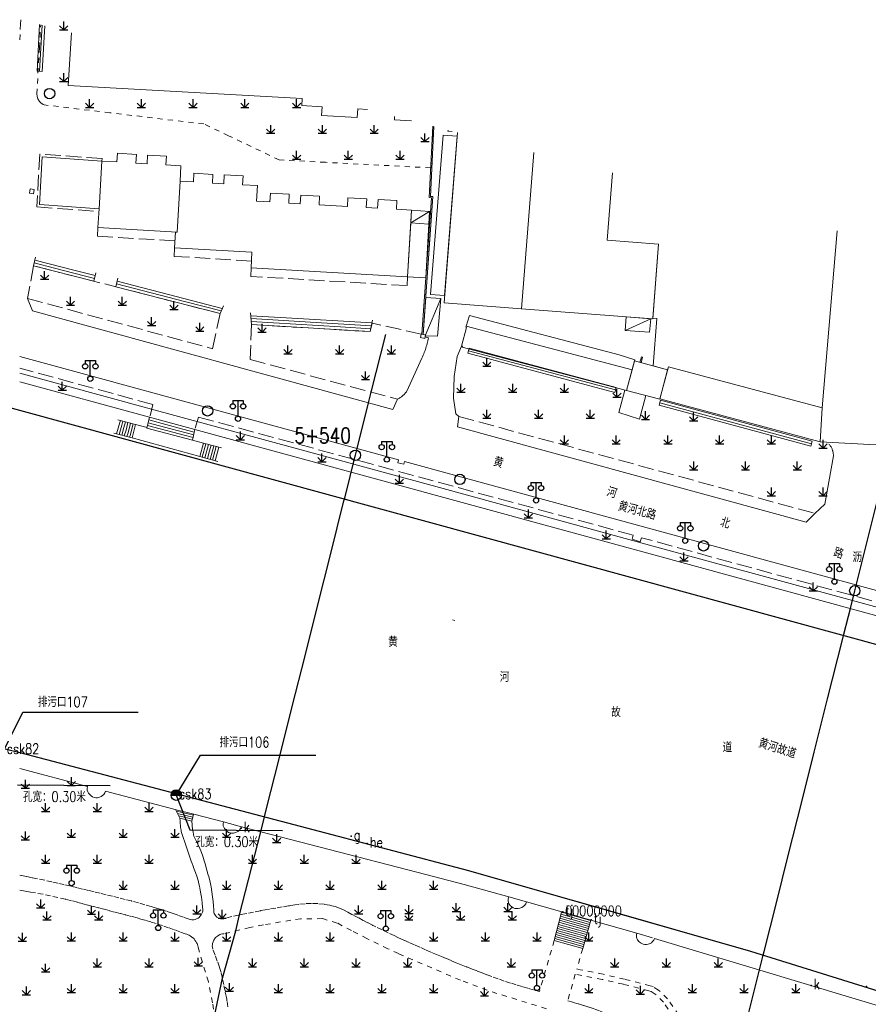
# Model space of a CAD drawing. Extents: x 39508475 to 39522402, y 3783947 to 3795549.
# Tile 116 of 256: x 39514500 to 39514664, y 3794233 to 3794423. Entities that reach past the tile are written whole.
import ezdxf
from ezdxf.enums import TextEntityAlignment as Align

# ---------------------------------------------------------------- set-up
doc = ezdxf.new("R2010")
doc.units = 0
doc.header["$PDSIZE"] = 0.2
doc.linetypes.add('X0', pattern=[4, 3, -1])
doc.linetypes.add('X6', pattern=[2, 1, -1])
doc.layers.get('0').update_dxf_attribs({"linetype": 'CONTINUOUS'})
for name, color, linetype in [('DLSS', 4, 'CONTINUOUS'), ('JCDL_DMX_F', 30, 'CONTINUOUS'), ('JCDL_JMDD_F', 231, 'CONTINUOUS'), ('JCDL_JMDM_F', 231, 'CONTINUOUS'), ('JCDL_JMDX_F', 231, 'CONTINUOUS'), ('JCDL_JT_ZJ', 100, 'CONTINUOUS'), ('JCDL_JTD_F', 100, 'CONTINUOUS'), ('JCDL_SX_ZJ', 5, 'CONTINUOUS'), ('JCDL_SXX_F', 5, 'CONTINUOUS'), ('JMD', 6, 'CONTINUOUS'), ('SXSS', 5, 'CONTINUOUS'), ('ZBTZ', 3, 'CONTINUOUS'), ('zdh', 7, 'CONTINUOUS'), ('排水孔', 4, 'CONTINUOUS'), ('断面线', 2, 'CONTINUOUS')]:
    doc.layers.add(name, color=color, linetype=linetype)
for name, color, linetype, lineweight in [('JCDL_JMDX', 1, 'CONTINUOUS', 0), ('JCDL_ZBX', 3, 'CONTINUOUS', 0), ('JCDL_ZBX_F', 7, 'CONTINUOUS', 0), ('TEXTL_ZJ', 7, 'CONTINUOUS', 0)]:
    doc.layers.add(name, color=color, linetype=linetype, lineweight=lineweight)
doc.styles.add('HZ', font='rs', dxfattribs={"width": 0.8, "bigfont": 'hztxt'})
doc.linetypes.add('10422', pattern='A,2,[150,AAA.SHX,S=1,R=0,X=0,Y=1],2,[177,AAA.SHX,S=1,R=0,X=0,Y=0.8],1e-09', length=4)
doc.linetypes.add('X35', pattern='A,2,[150,AAA.SHX,S=1,R=0,X=0,Y=1],2,[177,AAA.SHX,S=1,R=0,X=0,Y=0.8],1e-09', length=4)
doc.linetypes.add('X4', pattern='A,0,-1e-09,[149,symbolx.shx,S=0.15,R=0,X=0,Y=0],-1.6', length=1.6)
doc.linetypes.add('X41', pattern='A,1,[18,symbolt.shx,S=1,R=0,X=0,Y=0],2,[8,symbolt.shx,S=1,R=0,X=0,Y=0],1', length=4)
doc.linetypes.add('X49', pattern='A,0,[5,symbolt.shx,S=1,R=0,X=0,Y=0],-10', length=10)
doc.linetypes.add('X67', pattern='A,1,[150,symbolx.shx,S=1,R=0,X=0,Y=1],2,[153,symbolx.shx,S=1,R=0,X=0,Y=0.8],2,[145,symbolx.shx,S=1,R=0,X=0,Y=0],0,[150,symbolx.shx,S=1,R=0,X=0,Y=1],2,[153,symbolx.shx,S=1,R=0,X=0,Y=0.8],2,[150,symbolx.shx,S=1,R=0,X=0,Y=1],0.5,-0.5,[146,symbolx.shx,S=1,R=0,X=0,Y=0],-0.5,0.5,[153,symbolx.shx,S=1,R=0,X=0,Y=0.8],1', length=12)

# ---------------------------------------------------------------- blocks, each defined once
blk = doc.blocks.new('9530003')
at = {"color": 0}
for p, q in [((-0.8, 0), (0.8, 0)), ((0, 0), (0, 1.6))]:
    blk.add_line(p, q, dxfattribs=at)
at = {"color": 0, "linetype": 'Continuous'}
for points in [[(0, 0), (-0.8, 0.8)], [(0, 0), (0.8, 0.8)]]:
    blk.add_lwpolyline(points, dxfattribs=at)
blk = doc.blocks.new('3521000')
at = {"color": 0}
for p, q in [((-1, 3.5), (1, 3.5)), ((0, 0.5), (0, 3.5))]:
    blk.add_line(p, q, dxfattribs=at)
at = {"color": 0, "linetype": 'Continuous', "flags": 128}
for points in [[(-1, 3.5), (-1, 2.9)], [(1, 3.5), (1, 2.9)]]:
    blk.add_lwpolyline(points, dxfattribs=at)
at = {"color": 0}
for centre in [(-1, 2.4), (1, 2.4), (0, 0)]:
    blk.add_circle(centre, 0.5, dxfattribs=at)
blk = doc.blocks.new('5820000')
at = {"color": 0, "linetype": 'Continuous'}
blk.add_circle((0, 0), 1, dxfattribs=at)

msp = doc.modelspace()

# ---------------------------------------------------------------- hatches: boundary and pattern name
at = {"layer": '排水孔', "linetype": 'Continuous'}
h = msp.add_hatch(color=256, dxfattribs=at)
edge = h.paths.add_edge_path()
edge.add_arc((39514530.26, 3794273.134), 1, 0, 180)
edge.add_line((39514529.26, 3794273.134), (39514530.26, 3794273.134))
edge.add_line((39514530.26, 3794273.134), (39514531.26, 3794273.134))

# ---------------------------------------------------------------- linework, layer by layer
at = {"linetype": 'Continuous'}
for p, q in [((39514499.59834, 3794275.13869, -0.043), (39514517.48506, 3794275.0184, -0.043)), ((39514530.26, 3794273.134, 36.598), (39514532.87834, 3794266.43169, 0.036)), ((39514532.87834, 3794266.43169, 0.036), (39514550.76506, 3794266.3114, 0.036))]:
    msp.add_line(p, q, dxfattribs=at)
msp.add_line((39514529.26, 3794273.134, 74.938), (39514531.26, 3794273.134, 74.938))
at = {"elevation": 36.598, "flags": 128}
msp.add_lwpolyline([(39514531.26, 3794273.134, 1), (39514529.26, 3794273.134), (39514530.26, 3794273.134)], format="xyb", close=True, dxfattribs=at)
at = {"layer": 'DLSS', "linetype": 'X6', "lineweight": 0}
for points in [[(39514500.21927, 3794422.94301), (39514500.16668, 3794422.06126), (39514500, 3794418.69721)], [(39514579.42001, 3794394.32609), (39514559.07216, 3794395.39053), (39514550.136, 3794395.858), (39514540.35283, 3794400.52148), (39514535.57501, 3794402.79899), (39514517.43509, 3794404.96722), (39514505.50748, 3794406.3929), (39514504.76201, 3794406.482), (39514504.53565, 3794406.58405), (39514504.11786, 3794406.86033), (39514503.81546, 3794407.16348), (39514503.51423, 3794407.63391), (39514503.34793, 3794408.10109), (39514503.30322, 3794408.59303), (39514503.81787, 3794417.52195), (39514504.07289, 3794421.94639)], [(39514530.983, 3794268.663), (39514530.99069, 3794268.17045), (39514531.01521, 3794267.67845), (39514531.04989, 3794267.28667), (39514531.10131, 3794266.89673), (39514531.14055, 3794266.64319), (39514531.18033, 3794266.38973), (39514531.1839, 3794266.36882), (39514531.188, 3794266.348), (39514531.23838, 3794266.13608), (39514531.29985, 3794265.92711), (39514531.6086, 3794264.97596), (39514531.92007, 3794264.02569), (39514532.23427, 3794263.07633), (39514532.55119, 3794262.12787), (39514532.89026, 3794261.13406), (39514533.23904, 3794260.14361), (39514533.59749, 3794259.15663), (39514533.96558, 3794258.17319), (39514534.2768, 3794257.29604), (39514534.549, 3794256.406), (39514534.56409, 3794256.34931), (39514534.57754, 3794256.29221), (39514534.74111, 3794255.54554), (39514534.90303, 3794254.79851), (39514535.03908, 3794254.10219), (39514535.14806, 3794253.40112), (39514535.26819, 3794252.41353), (39514535.361, 3794251.423)], [(39514533.29988, 3794268.13202), (39514533.3005, 3794267.88581), (39514533.30671, 3794267.63968), (39514533.31454, 3794267.5021), (39514533.32794, 3794267.36495), (39514533.36237, 3794267.07527), (39514533.39713, 3794266.78564), (39514533.4009, 3794266.7558), (39514533.405, 3794266.726), (39514533.41016, 3794266.69073), (39514533.41553, 3794266.6555), (39514533.46807, 3794266.31804), (39514533.52082, 3794265.98061), (39514533.54184, 3794265.85378), (39514533.56512, 3794265.72734), (39514533.61344, 3794265.48344), (39514533.664, 3794265.24)], [(39514537.517, 3794250.977), (39514537.46516, 3794251.78867), (39514537.39894, 3794252.5993), (39514537.35123, 3794253.04589), (39514537.28922, 3794253.49072), (39514537.13892, 3794254.44497), (39514536.98542, 3794255.39871), (39514536.9363, 3794255.69063), (39514536.884, 3794255.982), (39514536.81639, 3794256.30927), (39514536.73531, 3794256.63347), (39514536.45497, 3794257.65707), (39514536.1713, 3794258.67974), (39514535.88431, 3794259.70149), (39514535.59399, 3794260.7223), (39514535.32701, 3794261.55586), (39514535.00848, 3794262.37111), (39514534.58236, 3794263.33764), (39514534.13412, 3794264.2941), (39514533.664, 3794265.24)], [(39514530.41995, 3794250), (39514529.47294, 3794250.33151), (39514528.37624, 3794250.70528), (39514527.38306, 3794251.03022), (39514526.38472, 3794251.33893), (39514525.38148, 3794251.63134), (39514524.15794, 3794251.97698), (39514522.9343, 3794252.32229), (39514521.71057, 3794252.66724), (39514521.66209, 3794252.68049), (39514521.61341, 3794252.69295), (39514520.38268, 3794252.99698), (39514519.15162, 3794253.29962), (39514517.94565, 3794253.59505), (39514516.73953, 3794253.88986), (39514515.53327, 3794254.18407), (39514514.40974, 3794254.45769), (39514513.28616, 3794254.73113), (39514512.16253, 3794255.00438), (39514511.03887, 3794255.27745), (39514510.37802, 3794255.4376), (39514509.717, 3794255.597), (39514509.69545, 3794255.60211), (39514509.67387, 3794255.60708), (39514508.5257, 3794255.86728), (39514507.37752, 3794256.12742), (39514506.22932, 3794256.3875), (39514504.83447, 3794256.6956), (39514503.43641, 3794256.98881), (39514502.39267, 3794257.19996), (39514501.34818, 3794257.40738), (39514500.30295, 3794257.61106), (39514500, 3794257.66897)], [(39514520.46153, 3794250), (39514519.43, 3794250.27412), (39514518.34707, 3794250.56111), (39514517.26394, 3794250.84734), (39514516.24511, 3794251.11585), (39514515.2261, 3794251.38367), (39514514.20692, 3794251.65081), (39514513.18755, 3794251.91727), (39514512.16801, 3794252.18305), (39514511.14829, 3794252.44814), (39514510.03592, 3794252.73365), (39514508.922, 3794253.013), (39514508.88195, 3794253.02268), (39514508.84179, 3794253.0319), (39514507.39367, 3794253.35525), (39514505.94545, 3794253.67814), (39514504.51458, 3794253.98063), (39514503.07748, 3794254.25197), (39514502.06053, 3794254.42853), (39514501.04225, 3794254.59725), (39514500.02271, 3794254.75813), (39514500, 3794254.76153)], [(39514535.361, 3794251.423), (39514535.39437, 3794251.09123), (39514535.37996, 3794250.7581), (39514535.32776, 3794250.51523), (39514535.22984, 3794250.28693), (39514535.05446, 3794250)], [(39514537.75225, 3794250), (39514537.69349, 3794250.09887), (39514537.60365, 3794250.279), (39514537.55155, 3794250.42161), (39514537.52152, 3794250.57044), (39514537.50783, 3794250.77359), (39514537.517, 3794250.977)], [(39514564.40731, 3794250), (39514564.1897, 3794250.11442), (39514563.38899, 3794250.53548), (39514562.588, 3794250.956), (39514561.80699, 3794251.31809), (39514560.99431, 3794251.60203), (39514559.92381, 3794251.87423), (39514558.83569, 3794252.06406), (39514557.61173, 3794252.18619), (39514556.38222, 3794252.22211), (39514555.14933, 3794252.17163), (39514553.923, 3794252.035), (39514553.15159, 3794251.92085), (39514552.3804, 3794251.80525), (39514552.16427, 3794251.7719), (39514551.94837, 3794251.7371), (39514550.71864, 3794251.53343), (39514549.4893, 3794251.3274), (39514548.26035, 3794251.11901), (39514547.43871, 3794250.97615), (39514546.618, 3794250.828), (39514546.56423, 3794250.81798), (39514546.5105, 3794250.80769), (39514545.21406, 3794250.55611), (39514543.91767, 3794250.30427), (39514543.10317, 3794250.14), (39514542.45614, 3794250)], [(39514531.995, 3794246.339), (39514530.92608, 3794246.74863), (39514529.85296, 3794247.14713), (39514528.77576, 3794247.53446), (39514527.58891, 3794247.94007), (39514526.39367, 3794248.32026), (39514525.3193, 3794248.64925), (39514524.24483, 3794248.97792), (39514524.21746, 3794248.98612), (39514524.19, 3794248.994), (39514523.43444, 3794249.20367), (39514522.6776, 3794249.4087), (39514521.59526, 3794249.69792), (39514520.51273, 3794249.98639), (39514520.46153, 3794250)], [(39514532.744, 3794249.156), (39514531.6569, 3794249.55684), (39514530.56652, 3794249.94869), (39514530.41995, 3794250)], [(39514535.05446, 3794250), (39514535.0415, 3794249.9788), (39514534.82524, 3794249.68958), (39514534.67535, 3794249.53412), (39514534.503, 3794249.404), (39514534.33338, 3794249.30731), (39514534.15493, 3794249.2281), (39514533.9064, 3794249.14286), (39514533.65221, 3794249.07634), (39514533.45739, 3794249.04845), (39514533.26059, 3794249.05061), (39514532.99929, 3794249.08859), (39514532.744, 3794249.156)], [(39514539.684, 3794249.357), (39514539.43357, 3794249.27523), (39514539.17395, 3794249.23055), (39514538.97763, 3794249.23055), (39514538.78506, 3794249.26873), (39514538.5155, 3794249.36436), (39514538.25616, 3794249.485), (39514538.11245, 3794249.57564), (39514537.985, 3794249.688), (39514537.88486, 3794249.80231), (39514537.79633, 3794249.92583), (39514537.75225, 3794250)], [(39514601.791, 3794231.881), (39514590.36136, 3794235.4398), (39514585.17042, 3794237.41496), (39514574.15803, 3794242.09904), (39514573.18845, 3794242.53151), (39514571.16439, 3794243.48404), (39514567.10951, 3794245.42362), (39514564.11604, 3794246.99213), (39514561.3691, 3794248.43523), (39514558.48969, 3794249.28552), (39514554.30184, 3794249.26075), (39514552.40482, 3794248.97456), (39514547.10303, 3794248.07033), (39514544.49874, 3794247.56522), (39514539.474, 3794246.348)], [(39514542.45614, 3794250), (39514542.29106, 3794249.96428), (39514540.9862, 3794249.66633), (39514539.684, 3794249.357)], [(39514600.438, 3794235.196), (39514599.31848, 3794235.50834), (39514598.20133, 3794235.82901), (39514597.08659, 3794236.15801), (39514595.97434, 3794236.4953), (39514594.86463, 3794236.84087), (39514593.65491, 3794237.23517), (39514592.45286, 3794237.65227), (39514591.25891, 3794238.09204), (39514590.3093, 3794238.45219), (39514589.35977, 3794238.81256), (39514588.41033, 3794239.17316), (39514587.46098, 3794239.534), (39514586.51171, 3794239.89506), (39514586.38708, 3794239.94331), (39514586.263, 3794239.993), (39514585.30662, 3794240.38384), (39514584.35125, 3794240.77716), (39514583.3969, 3794241.17294), (39514582.44358, 3794241.57118), (39514581.49129, 3794241.97188), (39514580.54003, 3794242.37505), (39514579.48044, 3794242.82783), (39514578.42236, 3794243.28414), (39514577.36581, 3794243.74398), (39514576.3108, 3794244.20734), (39514575.25734, 3794244.67421), (39514574.84032, 3794244.85996), (39514574.42336, 3794245.04584), (39514574.39664, 3794245.05785), (39514574.37, 3794245.07), (39514574.24048, 3794245.12986), (39514574.11124, 3794245.19032), (39514573.23915, 3794245.60109), (39514572.36735, 3794246.01246), (39514571.19484, 3794246.56737), (39514570.02326, 3794247.12422), (39514568.85259, 3794247.683), (39514568.58672, 3794247.81285), (39514568.323, 3794247.947), (39514568.2663, 3794247.97649), (39514568.20967, 3794248.0061), (39514567.30645, 3794248.4794), (39514566.40327, 3794248.95274), (39514565.50011, 3794249.42613), (39514564.84476, 3794249.77001), (39514564.40732, 3794250)], [(39514531.995, 3794246.339), (39514532.28948, 3794246.26851), (39514532.57738, 3794246.1747), (39514532.7575, 3794246.095), (39514532.92645, 3794245.99374), (39514533.20781, 3794245.79291), (39514533.4816, 3794245.58189), (39514533.59617, 3794245.48205), (39514533.702, 3794245.373), (39514533.79618, 3794245.25984), (39514533.88234, 3794245.14046), (39514534.04754, 3794244.88501), (39514534.20414, 3794244.62419), (39514534.28472, 3794244.46484), (39514534.34701, 3794244.2975), (39514534.41871, 3794244.0325), (39514534.471, 3794243.763)], [(39514539.474, 3794246.348), (39514539.18234, 3794246.32224), (39514538.89519, 3794246.26498), (39514538.69578, 3794246.19733), (39514538.50887, 3794246.10033), (39514538.25388, 3794245.93051), (39514538.01061, 3794245.7443), (39514537.86713, 3794245.61375), (39514537.738, 3794245.469), (39514537.62214, 3794245.3049), (39514537.52733, 3794245.1278), (39514537.39502, 3794244.80964), (39514537.28582, 3794244.48283), (39514537.2393, 3794244.25786), (39514537.2305, 3794244.02831), (39514537.26357, 3794243.71058), (39514537.334, 3794243.399)], [(39514603.316, 3794245.087), (39514600.438, 3794235.196)], [(39514533.534, 3794212.457), (39514534.26528, 3794214.40937), (39514536.15055, 3794219.97894), (39514537.78326, 3794226.49078), (39514537.95578, 3794227.6226), (39514537.95199, 3794227.81935), (39514537.29075, 3794233.05186), (39514536.46737, 3794237.05357), (39514534.471, 3794243.763)], [(39514540.25326, 3794232.26409), (39514540.064, 3794233.438), (39514540.00711, 3794233.75841), (39514539.94441, 3794234.07773), (39514539.68811, 3794235.31691), (39514539.42923, 3794236.55556), (39514539.16779, 3794237.79367), (39514538.90809, 3794238.87407), (39514538.59097, 3794239.93903), (39514538.19684, 3794241.10128), (39514537.77779, 3794242.25478), (39514537.334, 3794243.399)], [(39514608.81526, 3794243.53248), (39514607.683, 3794239.527)], [(39514643.36346, 3794227.73245), (39514640.53264, 3794226.51109), (39514638.90483, 3794226.40516), (39514636.7946, 3794226.8331), (39514634.53583, 3794227.2876), (39514630.47535, 3794227.16196), (39514629.89914, 3794227.30837), (39514629.78129, 3794227.42017), (39514629.31787, 3794227.93187), (39514627.3703, 3794230.67727), (39514625.17915, 3794233.7724), (39514623.48324, 3794235.47817), (39514622.40079, 3794236.14351), (39514621.87346, 3794236.31797), (39514616.91478, 3794237.58708), (39514612.77211, 3794238.53425), (39514607.683, 3794239.527)], [(39514607.377, 3794238.543), (39514605.913, 3794233.405)], [(39514628.563, 3794227.276), (39514626.50183, 3794230.18154), (39514624.423, 3794233.118), (39514622.82447, 3794234.72582), (39514622.027, 3794235.216), (39514621.62036, 3794235.35053), (39514616.672, 3794236.617), (39514612.56921, 3794237.55505), (39514607.377, 3794238.543)], [(39514605.913, 3794233.405), (39514606.95175, 3794233.11522), (39514607.98771, 3794232.81558), (39514609.02077, 3794232.50612), (39514610.05084, 3794232.18685), (39514611.13698, 3794231.82307), (39514612.20941, 3794231.42065), (39514613.13942, 3794231.05217), (39514614.06916, 3794230.683), (39514614.99862, 3794230.31315), (39514615.92781, 3794229.94261), (39514616.85672, 3794229.57139), (39514617.78537, 3794229.19948), (39514618.06249, 3794229.0848), (39514618.337, 3794228.964), (39514618.59586, 3794228.84527), (39514618.85367, 3794228.72426), (39514619.93642, 3794228.20957), (39514621.0187, 3794227.69387), (39514622.10049, 3794227.17717), (39514622.74883, 3794226.85808), (39514623.3898, 3794226.52444), (39514624.58583, 3794225.87537), (39514625.774, 3794225.212)]]:
    msp.add_lwpolyline(points, dxfattribs=at)
at = {"layer": 'DLSS', "linetype": 'Continuous', "lineweight": 20}
for points in [[(39514501.516, 3794369.08901), (39514502.48299, 3794366.67201), (39514572.093, 3794347.62699), (39514572.993, 3794349.652)], [(39514750, 3794289.61748), (39514574.348, 3794337.589), (39514574.25103, 3794337.10913), (39514573.069, 3794337.348), (39514573.185, 3794337.922), (39514500, 3794357.85882)], [(39514653.66, 3794327.57099), (39514652.007, 3794325.88701), (39514584.593, 3794344.265), (39514584.854, 3794346.31299)]]:
    msp.add_lwpolyline(points, dxfattribs=at)
at = {"layer": 'JCDL_DMX_F', "color": 3, "linetype": 'X35', "lineweight": 0}
for points in [[(39514572.993, 3794349.652), (39514573.13056, 3794349.71581), (39514573.26558, 3794349.78487), (39514573.39806, 3794349.85868), (39514573.52783, 3794349.93715), (39514573.65473, 3794350.02018), (39514573.77861, 3794350.10767), (39514573.89929, 3794350.1995), (39514573.938, 3794350.23101), (39514574.01664, 3794350.29557), (39514574.13049, 3794350.39574), (39514574.24072, 3794350.4999), (39514574.34718, 3794350.6079), (39514574.44973, 3794350.71962), (39514574.54825, 3794350.83492), (39514574.64261, 3794350.95364), (39514574.73269, 3794351.07564), (39514574.81801, 3794351.20101), (39514577.753, 3794357.56001), (39514577.87132, 3794357.83277), (39514577.9852, 3794358.10742), (39514578.09495, 3794358.38375), (39514578.20054, 3794358.66168), (39514578.30196, 3794358.94117), (39514578.33699, 3794359.04199), (39514578.39918, 3794359.22215), (39514578.49218, 3794359.50456), (39514578.58094, 3794359.78832), (39514578.66543, 3794360.07339), (39514578.74565, 3794360.35968), (39514578.82157, 3794360.64715), (39514578.89317, 3794360.93572), (39514578.96044, 3794361.22533), (39514579.02299, 3794361.516), (39514578.3416, 3794361.66146)], [(39514585.37701, 3794359.905), (39514584.57701, 3794357.897), (39514583.99499, 3794353.987), (39514583.839, 3794349.81), (39514584.26301, 3794346.813), (39514584.854, 3794346.31299)], [(39514620.994, 3794350.32943), (39514619.791, 3794345.779), (39514615.781, 3794347.02901), (39514616.93709, 3794351.40197)], [(39514653.66, 3794327.57099), (39514655.579, 3794329.33001), (39514657.271, 3794338.673), (39514657.26879, 3794338.81216), (39514657.26056, 3794338.95111), (39514657.2468, 3794339.08962), (39514657.22753, 3794339.22747), (39514657.20277, 3794339.36444), (39514657.17256, 3794339.50032), (39514657.13696, 3794339.63488), (39514657.11901, 3794339.694), (39514657.09602, 3794339.76791), (39514657.04981, 3794339.89921), (39514656.9984, 3794340.02856), (39514656.94186, 3794340.15575), (39514656.8803, 3794340.28059), (39514656.81381, 3794340.40287), (39514656.74249, 3794340.5224), (39514656.66646, 3794340.63899), (39514656.58584, 3794340.75246), (39514656.50076, 3794340.86262), (39514656.411, 3794340.96899)], [(39514500, 3794278.31609), (39514513.09, 3794274.81399)], [(39514516.57099, 3794273.906), (39514516.43724, 3794273.56855), (39514516.24259, 3794273.26216), (39514516.02944, 3794273.04364), (39514515.77285, 3794272.87826), (39514515.40489, 3794272.7334), (39514515.01774, 3794272.65279), (39514514.68903, 3794272.64688), (39514514.366, 3794272.708), (39514514.07577, 3794272.82445), (39514513.81178, 3794272.99209), (39514513.53616, 3794273.24131), (39514513.30219, 3794273.52999), (39514513.15648, 3794273.79973), (39514513.07227, 3794274.09453), (39514513.04395, 3794274.45579), (39514513.08181, 3794274.81618)], [(39514516.57099, 3794273.906), (39514530.05699, 3794270.372)], [(39514539.37099, 3794267.964), (39514533.652, 3794269.43799)], [(39514542.843, 3794267.01199), (39514542.70329, 3794266.69323), (39514542.50955, 3794266.4041), (39514542.30254, 3794266.19683), (39514542.05662, 3794266.03762), (39514541.70678, 3794265.89463), (39514541.33849, 3794265.8098), (39514541.0154, 3794265.79335), (39514540.695, 3794265.838), (39514540.38771, 3794265.94455), (39514540.10793, 3794266.11038), (39514539.81431, 3794266.3675), (39514539.56753, 3794266.66987), (39514539.42321, 3794266.94151), (39514539.34316, 3794267.23851), (39514539.32268, 3794267.60258), (39514539.37099, 3794267.964)], [(39514542.843, 3794267.01199), (39514576.753, 3794258.26), (39514585.931, 3794255.87201), (39514594.527, 3794253.46999)], [(39514597.979, 3794252.50401), (39514597.80868, 3794252.15435), (39514597.57822, 3794251.84106), (39514597.3326, 3794251.61682), (39514597.04524, 3794251.4494), (39514596.68548, 3794251.31814), (39514596.31067, 3794251.23953), (39514596.00265, 3794251.22534), (39514595.697, 3794251.266), (39514595.38871, 3794251.37137), (39514595.11014, 3794251.54033), (39514594.82489, 3794251.80262), (39514594.59144, 3794252.11192), (39514594.45705, 3794252.40574), (39514594.40092, 3794252.72393), (39514594.42374, 3794253.10376), (39514594.527, 3794253.46999)], [(39514597.979, 3794252.50401), (39514604.766, 3794250.57301)], [(39514604.59368, 3794250), (39514604.7443, 3794250.57918)], [(39514603.316, 3794245.087), (39514604.59368, 3794250)], [(39514610.36546, 3794249.01649), (39514608.81526, 3794243.53248)], [(39514610.39899, 3794249.007), (39514619.263, 3794246.499)], [(39514622.71701, 3794245.449), (39514622.55214, 3794245.12707), (39514622.33273, 3794244.83953), (39514622.10493, 3794244.63849), (39514621.83972, 3794244.49024), (39514621.49044, 3794244.37085), (39514621.1274, 3794244.30405), (39514620.82277, 3794244.29835), (39514620.522, 3794244.347), (39514620.22795, 3794244.45439), (39514619.96116, 3794244.61816), (39514619.67441, 3794244.87574), (39514619.433, 3794245.17622), (39514619.28877, 3794245.4541), (39514619.21289, 3794245.75785), (39514619.20164, 3794246.13088), (39514619.263, 3794246.499)], [(39514622.71701, 3794245.449), (39514670.70001, 3794231.05)]]:
    msp.add_lwpolyline(points, dxfattribs=at)
at = {"layer": 'JCDL_DMX_F', "color": 3, "linetype": 'X41', "lineweight": 0}
for points in [[(39514500, 3794352.9854), (39514525.12, 3794346.159)], [(39514533.849, 3794343.781), (39514621.86424, 3794319.75314)], [(39514621.86424, 3794319.75314), (39514687.11099, 3794301.94099)]]:
    msp.add_lwpolyline(points, dxfattribs=at)
at = {"layer": 'JCDL_JMDM_F', "linetype": 'Continuous', "lineweight": 0}
msp.add_lwpolyline([(39514625.2284, 3794355.3259), (39514623.70971, 3794349.61146), (39514617.3008, 3794351.30581), (39514618.81207, 3794357.02222), (39514625.2284, 3794355.3259)], dxfattribs=at)
at = {"layer": 'JCDL_JMDX', "color": 6, "linetype": 'Continuous', "lineweight": 0}
for points in [[(39514579.81863, 3794402.35703), (39514579.135, 3794388.58399), (39514579.566, 3794388.551), (39514577.71948, 3794362.19107)], [(39514575.57247, 3794383.68562), (39514579.198, 3794385.873)], [(39514510.71366, 3794374.49633), (39514502.94701, 3794376.49367)], [(39514506.70533, 3794374.95067), (39514502.822, 3794375.94933)], [(39514514.44743, 3794372.96919), (39514506.70533, 3794374.95067)], [(39514514.58472, 3794373.50559), (39514510.71366, 3794374.49633)], [(39514518.85422, 3794372.44196), (39514525.568, 3794370.72367)], [(39514518.71345, 3794371.89191), (39514532.141, 3794368.45533)], [(39514525.568, 3794370.72367), (39514539.14867, 3794367.17767)], [(39514578.38335, 3794361.85702), (39514581.38199, 3794369.067)], [(39514532.141, 3794368.45533), (39514538.93133, 3794366.68233)], [(39514544.66525, 3794365.765), (39514550.4095, 3794365.42125)], [(39514544.7065, 3794365.195), (39514556.195, 3794364.5075)], [(39514550.4095, 3794365.42125), (39514568.10574, 3794364.36052)], [(39514621.97421, 3794365.15508), (39514617.009, 3794362.903)], [(39514544.74775, 3794364.62499), (39514561.9805, 3794363.59375)], [(39514556.195, 3794364.5075), (39514567.99249, 3794363.80035)], [(39514561.9805, 3794363.59375), (39514567.87925, 3794363.24018)], [(39514620.10256, 3794356.68103), (39514620.38969, 3794357.76711)], [(39514525.12, 3794346.159), (39514533.849, 3794343.781)], [(39514519.36428, 3794345.13586), (39514518.70343, 3794342.93901)], [(39514519.75957, 3794344.63672), (39514519.20886, 3794342.806)], [(39514519.45928, 3794345.504), (39514519.36428, 3794345.13586)], [(39514520.15486, 3794344.13757), (39514519.71429, 3794342.673)], [(39514519.94957, 3794345.373), (39514519.75957, 3794344.63672)], [(39514520.43986, 3794345.242), (39514520.15486, 3794344.13757)], [(39514520.93014, 3794345.111), (39514520.55014, 3794343.63843)], [(39514521.42043, 3794344.98), (39514520.94543, 3794343.13928)], [(39514521.91072, 3794344.849), (39514521.34072, 3794342.64014)], [(39514524.72625, 3794344.557), (39514526.9085, 3794343.9625)], [(39514524.8575, 3794345.091), (39514529.222, 3794343.902)], [(39514524.98875, 3794345.625), (39514531.5355, 3794343.8415)], [(39514526.9085, 3794343.9625), (39514533.5235, 3794342.25625)], [(39514529.222, 3794343.902), (39514533.632, 3794342.7645)], [(39514531.5355, 3794343.8415), (39514533.7405, 3794343.27275)], [(39514520.55014, 3794343.63843), (39514520.21972, 3794342.54)], [(39514520.94543, 3794343.13928), (39514520.72515, 3794342.407)], [(39514521.34072, 3794342.64014), (39514521.23057, 3794342.274)], [(39514535.29325, 3794338.41465), (39514535.99471, 3794341.01914)], [(39514535.79397, 3794338.27979), (39514536.49542, 3794340.88428)], [(39514536.69551, 3794339.63321), (39514536.99614, 3794340.74942)], [(39514536.79539, 3794338.01008), (39514537.49686, 3794340.61457)], [(39514537.2961, 3794337.87522), (39514537.99758, 3794340.47971)], [(39514537.79682, 3794337.74037), (39514538.49829, 3794340.34485)], [(39514536.29468, 3794338.14494), (39514536.69551, 3794339.63321)], [(39514530.28043, 3794270.05513), (39514533.56795, 3794269.30169)], [(39514530.51462, 3794269.59108), (39514533.47859, 3794268.9118)], [(39514530.74881, 3794269.12704), (39514533.38924, 3794268.52191)], [(39514604.32298, 3794248.95909), (39514609.90333, 3794247.38165)], [(39514604.42368, 3794249.3463), (39514610.01214, 3794247.76657)], [(39514604.52438, 3794249.73351), (39514610.12095, 3794248.15149)], [(39514604.62508, 3794250.12072), (39514605.05213, 3794250)], [(39514605.05213, 3794250), (39514610.22975, 3794248.5364)], [(39514603.81949, 3794247.02305), (39514609.3593, 3794245.45707)], [(39514603.92019, 3794247.41025), (39514609.4681, 3794245.84198)], [(39514604.02089, 3794247.79746), (39514609.57691, 3794246.2269)], [(39514604.12159, 3794248.18467), (39514609.68572, 3794246.61182)], [(39514604.22228, 3794248.57188), (39514609.79453, 3794246.99674)], [(39514603.316, 3794245.087), (39514608.81526, 3794243.53248)], [(39514603.4167, 3794245.47421), (39514608.92407, 3794243.9174)], [(39514603.5174, 3794245.86142), (39514609.03287, 3794244.30232)], [(39514603.61809, 3794246.24863), (39514609.14168, 3794244.68723)], [(39514603.71879, 3794246.63584), (39514609.25049, 3794245.07215)]]:
    msp.add_lwpolyline(points, dxfattribs=at)
at = {"layer": 'JCDL_JMDX', "color": 6, "linetype": 'X0', "lineweight": 0}
for points in [[(39514515.895, 3794395.643), (39514515.92517, 3794396.1421), (39514503.88396, 3794396.95173), (39514503.29543, 3794386.77156), (39514515.30521, 3794385.88555)], [(39514530.01239, 3794380.23021), (39514515.017, 3794381.103), (39514515.11701, 3794382.772)], [(39514544.81257, 3794376.32447), (39514529.834, 3794377.21801), (39514529.934, 3794378.903)], [(39514574.964, 3794373.281), (39514574.87601, 3794371.579), (39514544.669, 3794373.348), (39514544.755, 3794375.02901)]]:
    msp.add_lwpolyline(points, dxfattribs=at)
at = {"layer": 'JCDL_JMDX', "color": 6, "linetype": 'X67', "lineweight": 0}
for points in [[(39514500, 3794347.43775), (39514696.361, 3794293.852), (39514750, 3794279.17867)], [(39514616.82345, 3794250), (39514586.75399, 3794258.59899), (39514584.78399, 3794259.12799), (39514500, 3794281.37303)], [(39514750, 3794209.15006), (39514745.264, 3794210.65299), (39514641.249, 3794243.015), (39514616.82345, 3794250)]]:
    msp.add_lwpolyline(points, dxfattribs=at)
at = {"layer": 'JCDL_JMDX_F', "linetype": 'Continuous', "lineweight": 0}
for points in [[(39514503.34783, 3794413.01792), (39514503.84446, 3794422.00547)], [(39514503.84707, 3794412.99034), (39514504.33816, 3794421.87779)], [(39514504.3463, 3794412.96275), (39514504.83187, 3794421.7501)], [(39514504.3463, 3794412.96275), (39514503.34783, 3794413.01792)], [(39514580.06576, 3794402.29311), (39514579.39676, 3794388.81469), (39514579.83275, 3794388.78132), (39514577.96887, 3794362.1736)], [(39514579.72133, 3794400.39686), (39514579.97103, 3794400.38447)], [(39514579.46508, 3794395.23405), (39514579.71477, 3794395.22165)], [(39514501.88299, 3794389.419), (39514502.69003, 3794389.30599), (39514502.80793, 3794390.14807), (39514502.00092, 3794390.26108), (39514501.88299, 3794389.419)], [(39514579.20882, 3794390.07123), (39514579.45851, 3794390.05884)], [(39514579.33905, 3794385.3111), (39514579.58844, 3794385.29364)], [(39514578.97783, 3794380.15457), (39514579.22722, 3794380.1371)], [(39514503.07201, 3794377.03799), (39514502.697, 3794375.40501)], [(39514514.31015, 3794372.43279), (39514502.697, 3794375.40501)], [(39514578.61661, 3794374.99803), (39514578.866, 3794374.98056)], [(39514514.722, 3794374.04199), (39514514.31015, 3794372.43279)], [(39514518.995, 3794372.992), (39514518.57267, 3794371.34186)], [(39514518.57267, 3794371.34186), (39514538.714, 3794366.187)], [(39514578.25539, 3794369.8415), (39514578.50478, 3794369.82403)], [(39514539.366, 3794367.673), (39514538.714, 3794366.187)], [(39514544.624, 3794366.335), (39514544.789, 3794364.05499)], [(39514568.21898, 3794364.9207), (39514567.766, 3794362.68)], [(39514577.89418, 3794364.68496), (39514578.14357, 3794364.66749)], [(39514544.789, 3794364.05499), (39514567.766, 3794362.68)], [(39514577.481, 3794361.553), (39514578.28196, 3794361.38201), (39514578.413, 3794362.043), (39514577.62167, 3794362.21195), (39514577.481, 3794361.553)], [(39514614.989, 3794350.925), (39514615.24728, 3794351.89107), (39514586.88428, 3794359.47407), (39514586.626, 3794358.508)], [(39514586.75514, 3794358.99104), (39514615.11814, 3794351.40804)], [(39514586.626, 3794358.508), (39514614.989, 3794350.925)], [(39514619.86087, 3794356.74493), (39514620.148, 3794357.83101), (39514620.38969, 3794357.76711)], [(39514620.24613, 3794357.22407), (39514620.00443, 3794357.28797)], [(39514652.91701, 3794340.557), (39514653.1774, 3794341.5225), (39514623.8374, 3794349.43549), (39514623.57701, 3794348.46999)], [(39514623.57701, 3794348.46999), (39514652.91701, 3794340.557)], [(39514623.7072, 3794348.95274), (39514653.0472, 3794341.03975)], [(39514524.59499, 3794344.023), (39514525.12, 3794346.159)], [(39514518.96899, 3794345.635), (39514522.40101, 3794344.718)], [(39514521.736, 3794342.14099), (39514522.40101, 3794344.718)], [(39514522.40101, 3794344.718), (39514524.6311, 3794344.16988)], [(39514524.6311, 3794344.16988), (39514524.59499, 3794344.023)], [(39514524.59499, 3794344.023), (39514533.415, 3794341.748)], [(39514533.415, 3794341.748), (39514533.849, 3794343.781)], [(39514518.198, 3794343.07201), (39514521.736, 3794342.14099)], [(39514534.79254, 3794338.54951), (39514521.736, 3794342.14099)], [(39514533.415, 3794341.748), (39514535.494, 3794341.15399)], [(39514535.494, 3794341.15399), (39514534.79254, 3794338.54951)], [(39514538.99901, 3794340.21), (39514535.494, 3794341.15399)], [(39514538.29754, 3794337.60551), (39514534.79254, 3794338.54951)], [(39514530.1302, 3794270.35282), (39514530.983, 3794268.663)], [(39514530.983, 3794268.663), (39514533.29988, 3794268.13202)], [(39514533.29988, 3794268.13202), (39514533.60213, 3794269.45085)], [(39514604.72577, 3794250.50793), (39514606.52262, 3794250)], [(39514606.52262, 3794250), (39514610.33856, 3794248.92132)]]:
    msp.add_lwpolyline(points, dxfattribs=at)
at = {"layer": 'JCDL_SXX_F', "color": 142, "linetype": 'Continuous', "lineweight": 0, "true_color": 0x00a0e9}
msp.add_lwpolyline([(39514584.11447, 3794306.8938), (39514583.6346, 3794307.03424)], dxfattribs=at)
at = {"layer": 'JCDL_ZBX', "color": 114, "linetype": 'Continuous', "lineweight": 0, "true_color": 0x009944}
msp.add_lwpolyline([(39514579.198, 3794385.873), (39514579.37752, 3794385.86043)], dxfattribs=at)
at = {"layer": 'JCDL_ZBX', "color": 114, "linetype": 'X49', "lineweight": 0, "true_color": 0x009944}
msp.add_lwpolyline([(39514500, 3794354.66921), (39514524.79287, 3794347.90748), (39514553.66801, 3794340.0324), (39514582.54315, 3794332.15731), (39514621.04333, 3794321.6572), (39514659.54351, 3794311.15709), (39514698.04369, 3794300.65698), (39514731.73135, 3794291.46939), (39514746.38864, 3794287.41259)], dxfattribs=at)
at = {"layer": 'JCDL_ZBX', "color": 114, "linetype": 'X4', "lineweight": 0, "true_color": 0x009944}
for points in [[(39514530.0115, 3794270.38392), (39514533.652, 3794269.43799)], [(39514539.37099, 3794267.964), (39514542.843, 3794267.01199)], [(39514594.527, 3794253.46999), (39514597.979, 3794252.50401)], [(39514604.766, 3794250.57301), (39514606.82714, 3794250)], [(39514606.82714, 3794250), (39514610.39899, 3794249.007)], [(39514619.263, 3794246.499), (39514622.32466, 3794245.56827)]]:
    msp.add_lwpolyline(points, dxfattribs=at)
at = {"layer": 'JCDL_ZBX_F', "color": 114, "linetype": 'X0', "lineweight": 0, "true_color": 0x009944}
for points in [[(39514537.254, 3794359.387), (39514538.714, 3794366.187), (39514502.697, 3794375.40501), (39514501.516, 3794369.08901), (39514537.254, 3794359.387)], [(39514577.62167, 3794362.21195), (39514568.103, 3794364.347), (39514567.766, 3794362.68), (39514544.789, 3794364.05499), (39514544.54501, 3794357.286), (39514572.993, 3794349.652)], [(39514525.18557, 3794346.40024), (39514525.75399, 3794348.602), (39514500, 3794355.62043)], [(39514687.17684, 3794302.18218), (39514687.813, 3794304.378), (39514620.183, 3794322.867), (39514619.94464, 3794322.10466), (39514618.37, 3794322.59699), (39514618.544, 3794323.37301), (39514534.53001, 3794346.18199), (39514533.91484, 3794344.02217)], [(39514584.854, 3794346.31299), (39514653.66, 3794327.57099)]]:
    msp.add_lwpolyline(points, dxfattribs=at)
at = {"layer": 'JMD', "linetype": 'Continuous'}
for p, q in [((39514497.05213, 3794282.02406), (39514500.62245, 3794289.16049)), ((39514500.62245, 3794289.16049), (39514522.92245, 3794289.16049)), ((39514530.26592, 3794273.15268), (39514534.96493, 3794280.8908)), ((39514534.96493, 3794280.8908), (39514557.26493, 3794280.8908))]:
    msp.add_line(p, q, dxfattribs=at)
at = {"layer": 'JMD', "color": 6, "linetype": 'Continuous', "lineweight": 0}
for points in [[(39514567.23363, 3794405.61176), (39514565.34301, 3794405.724), (39514565.22299, 3794404.021), (39514558.349, 3794404.451), (39514558.43751, 3794406.13893), (39514554.546, 3794406.34301), (39514554.617, 3794407.697), (39514509.392, 3794410.26101), (39514509.98675, 3794420.41695)], [(39514575.74801, 3794403.40977), (39514572.423, 3794403.621), (39514572.45959, 3794404.26022)], [(39514599.35265, 3794397.30514), (39514596.99258, 3794367.10217), (39514582.009, 3794368.26999), (39514584.58692, 3794401.12385)], [(39514583.61169, 3794401.37606), (39514582.772, 3794401.42699), (39514582.78042, 3794401.59105)], [(39514584.53385, 3794400.44758), (39514582.11617, 3794369.6358), (39514579.39632, 3794369.84921), (39514581.81399, 3794400.66101), (39514584.53385, 3794400.44758)], [(39514531.166, 3794394.74099), (39514530.98911, 3794391.74623), (39514530.40568, 3794381.86894), (39514515.11701, 3794382.772), (39514515.33538, 3794386.38468), (39514515.895, 3794395.643), (39514518.77536, 3794395.47286), (39514518.87401, 3794397.14301), (39514522.54842, 3794396.92041), (39514522.45011, 3794395.25582), (39514524.6116, 3794395.12815), (39514524.71, 3794396.794), (39514528.366, 3794396.568), (39514528.26819, 3794394.91217), (39514531.166, 3794394.74099)], [(39514614.5598, 3794393.37226), (39514613.51078, 3794380.36982), (39514623.48299, 3794379.577), (39514622.37301, 3794365.124), (39514596.99258, 3794367.10217), (39514599.35265, 3794397.30514)], [(39514515.33538, 3794386.38468), (39514503.82299, 3794387.234), (39514504.35399, 3794396.419), (39514515.895, 3794395.643), (39514515.33538, 3794386.38468)], [(39514575.716, 3794386.14), (39514574.964, 3794373.281), (39514544.755, 3794375.02901), (39514544.88754, 3794378.011), (39514529.934, 3794378.903), (39514530.11022, 3794381.88639), (39514530.40568, 3794381.86894), (39514530.98911, 3794391.74623), (39514533.58627, 3794391.59281), (39514533.68499, 3794393.264), (39514537.34501, 3794393.049), (39514537.25518, 3794391.37247), (39514539.42345, 3794391.25629), (39514539.51501, 3794392.965), (39514543.166, 3794392.75599), (39514543.07517, 3794391.06064), (39514545.95801, 3794390.88099), (39514545.77099, 3794387.895), (39514548.35804, 3794387.74337), (39514548.456, 3794389.415), (39514552.105, 3794389.21801), (39514552.00604, 3794387.52958), (39514554.21367, 3794387.4002), (39514554.31099, 3794389.06101), (39514557.966, 3794388.86), (39514557.86789, 3794387.18604), (39514563.336, 3794386.867), (39514563.432, 3794388.55399), (39514567.084, 3794388.351), (39514566.9844, 3794386.65174), (39514569.17592, 3794386.52329), (39514569.276, 3794388.23101), (39514572.916, 3794387.998), (39514572.81706, 3794386.3099), (39514575.716, 3794386.14)], [(39514657.95969, 3794382.14818), (39514655.1184, 3794347.93534), (39514625.37301, 3794355.86999), (39514625.2284, 3794355.3259), (39514622.39937, 3794356.07382), (39514623.151, 3794365.207), (39514622.38391, 3794365.26592), (39514623.48299, 3794379.577), (39514613.51078, 3794380.36982), (39514614.5598, 3794393.37226)], [(39514579.198, 3794385.873), (39514579.075, 3794383.41801), (39514575.57247, 3794383.68562), (39514575.716, 3794386.14), (39514579.198, 3794385.873)], [(39514579.075, 3794383.41801), (39514578.47021, 3794373.07594), (39514574.964, 3794373.281), (39514575.57247, 3794383.68562), (39514579.075, 3794383.41801)], [(39514679.24049, 3794376.64454), (39514676.82699, 3794346.96396), (39514676.54423, 3794343.49917), (39514676.3178, 3794340.21072), (39514654.72536, 3794341.42256), (39514655.1184, 3794347.93534), (39514657.95969, 3794382.14818)], [(39514581.38199, 3794369.067), (39514580.753, 3794361.81399), (39514578.38335, 3794361.85702), (39514578.413, 3794362.043), (39514577.96638, 3794362.13835), (39514578.46749, 3794369.29172), (39514581.38199, 3794369.067)], [(39514586.93201, 3794365.826), (39514615.877, 3794358.194), (39514618.87596, 3794357.2639), (39514618.35199, 3794355.282), (39514586.28901, 3794363.74501), (39514586.93201, 3794365.826)], [(39514621.97421, 3794365.15508), (39514621.691, 3794362.549), (39514617.009, 3794362.903), (39514617.21344, 3794365.52614), (39514621.97421, 3794365.15508)], [(39514586.28901, 3794363.74501), (39514618.35199, 3794355.282), (39514617.3008, 3794351.30581), (39514585.523, 3794359.707), (39514585.56326, 3794359.85399), (39514585.37701, 3794359.905), (39514586.35706, 3794363.48321), (39514586.23101, 3794363.51501), (39514586.28901, 3794363.74501)], [(39514625.37301, 3794355.86999), (39514655.1184, 3794347.93534), (39514654.72536, 3794341.42256), (39514623.73275, 3794349.69845), (39514625.37301, 3794355.86999)]]:
    msp.add_lwpolyline(points, dxfattribs=at)
at = {"layer": 'SXSS', "linetype": '10422', "flags": 128}
for points in [[(39514877.6599, 3794232.80516), (39514875.85179, 3794232.86004), (39514875.01493, 3794232.9524), (39514873.75175, 3794233.29319), (39514872.41708, 3794233.96576), (39514871.129, 3794235.045), (39514870.09978, 3794235.93034), (39514865.84947, 3794239.30918), (39514862.52993, 3794241.6685), (39514851.48096, 3794248.62454), (39514848.98365, 3794249.99157), (39514844.35024, 3794252.30042), (39514835.162, 3794255.882), (39514785.91593, 3794269.35362), (39514500, 3794347.43775), (39514340.59451, 3794390.93857)], [(39514371.27741, 3794315.12484), (39514378.927, 3794313.03799), (39514380.464, 3794311.112), (39514450.44243, 3794293.6923), (39514500, 3794281.37303), (39514555.40316, 3794266.83673), (39514586.75399, 3794258.59899), (39514641.249, 3794243.015), (39514750, 3794209.15006), (39514834.45127, 3794181.75118), (39514881.95323, 3794166.40737)]]:
    msp.add_lwpolyline(points, dxfattribs=at)
at = {"layer": 'zdh', "color": 1}
for p in [(39514530.26, 3794273.134, 36.598), (39514542.808, 3794266.761, 37.423), (39514564.079, 3794265.205, 35.303), (39514567.17, 3794263.793, 36.555), (39514604.951, 3794250.593, 36.628), (39514604.898, 3794250.54, 36.624), (39514610.424, 3794249.054, 36.614), (39514652.982, 3794236.39, 37.453), (39514663.66, 3794236.189, 36.561)]:
    msp.add_point(p, dxfattribs=at)
at = {"layer": '排水孔'}
msp.add_circle((39514530.26, 3794273.134, 74.938), 1, dxfattribs=at)
at = {"layer": '断面线', "color": 1, "flags": 128}
for points in [[(39514537.62274, 3794230.4248), (39514539.16779, 3794237.79367), (39514541.76869, 3794246.90388), (39514542.45614, 3794250), (39514546.5847, 3794266.04628), (39514547.31732, 3794268.95824), (39514547.72096, 3794270.56262), (39514550.1398, 3794280.17688), (39514552.6836, 3794290.28779), (39514555.14253, 3794300.06139), (39514557.62535, 3794309.92998), (39514560.05725, 3794319.59613), (39514562.67635, 3794330.00637), (39514562.75342, 3794330.31272), (39514563.64939, 3794333.87395), (39514564.06647, 3794335.53174), (39514564.8886, 3794338.79949), (39514565.21413, 3794340.0934), (39514567.43044, 3794348.90265), (39514567.95884, 3794351.00291), (39514570.76044, 3794362.13851)], [(39514634.89454, 3794207.26372), (39514639.47316, 3794225.46254), (39514642.97229, 3794239.37068), (39514643.6975, 3794242.2532), (39514643.8669, 3794242.92651), (39514646.17442, 3794252.0983), (39514648.53986, 3794261.50033), (39514651.21577, 3794272.13635), (39514653.5505, 3794281.41628), (39514656.14193, 3794291.71657), (39514659.08733, 3794303.42375), (39514659.22859, 3794303.98522), (39514660.1664, 3794307.71276), (39514660.53931, 3794309.19498), (39514661.40167, 3794312.62266), (39514665.03083, 3794327.04762), (39514667.87645, 3794338.3582)]]:
    msp.add_lwpolyline(points, dxfattribs=at)
at = {"layer": '断面线'}
for centre in [(39514564.8886, 3794338.79949), (39514661.40167, 3794312.62266)]:
    msp.add_circle(centre, 1, dxfattribs=at)

# ---------------------------------------------------------------- block references
at = {"layer": 'JCDL_JMDD_F'}
for p in [(39514513.645, 3794353.58), (39514542.20101, 3794345.849), (39514570.95801, 3794337.978), (39514599.796, 3794330.065), (39514628.633, 3794322.28499), (39514657.454, 3794314.38399), (39514510.04168, 3794256.14583), (39514526.77868, 3794247.48383), (39514570.75368, 3794247.36283), (39514599.97147, 3794235.89189)]:
    msp.add_blockref('3521000', p, dxfattribs=at)
at = {"layer": 'JCDL_JTD_F'}
for p in [(39514505.787, 3794408.66999), (39514536.325, 3794347.376), (39514585.069, 3794334.14), (39514632.165, 3794321.303)]:
    msp.add_blockref('5820000', p, dxfattribs=at)
at = {"layer": 'ZBTZ'}
for p in [(39514508.52, 3794420.9877), (39514508.52, 3794410.9892), (39514513.51925, 3794405.98995), (39514523.51775, 3794405.98995), (39514533.51625, 3794405.98995), (39514543.51475, 3794405.98995), (39514553.51323, 3794405.98997), (39514548.51398, 3794400.99072), (39514558.51248, 3794400.99072), (39514568.51091, 3794400.99071), (39514578.31218, 3794399.38924), (39514553.51324, 3794395.99146), (39514563.5117, 3794395.9915), (39514573.51016, 3794395.99146), (39514504.8215, 3794372.789), (39514509.82075, 3794367.78975), (39514519.81925, 3794367.78975), (39514529.81775, 3794366.98975), (39514525.48517, 3794363.85717), (39514534.817, 3794362.7905), (39514546.83975, 3794362.60325), (39514551.839, 3794358.404), (39514561.8375, 3794358.404), (39514571.836, 3794358.404), (39514590.28355, 3794355.99045), (39514566.83675, 3794353.40475), (39514508.24225, 3794351.37485), (39514585.2843, 3794350.9912), (39514595.2828, 3794350.9912), (39514605.28125, 3794350.99125), (39514615.42799, 3794349.99935), (39514590.28355, 3794345.99195), (39514600.282, 3794345.992), (39514610.2805, 3794345.992), (39514620.94567, 3794345.72533), (39514630.24681, 3794345.43034), (39514542.65702, 3794341.80168), (39514605.28125, 3794340.99275), (39514615.27975, 3794340.99275), (39514625.27825, 3794340.99275), (39514635.2767, 3794340.9927), (39514645.2752, 3794340.9927), (39514655.2737, 3794340.1927), (39514558.40243, 3794337.55384), (39514630.2775, 3794335.9935), (39514640.27595, 3794335.99345), (39514650.27445, 3794335.99345), (39514573.39081, 3794333.39851), (39514645.2752, 3794330.9942), (39514655.2737, 3794330.9942), (39514598.32681, 3794326.71525), (39514613.36768, 3794322.65777), (39514628.3825, 3794318.4008), (39514653.37875, 3794312.60155), (39514501.10074, 3794274.49217), (39514510, 3794275), (39514505, 3794270), (39514515, 3794270), (39514525, 3794270), (39514501.10074, 3794264.49217), (39514510, 3794265), (39514520, 3794265), (39514530, 3794265), (39514540, 3794265), (39514549.68016, 3794264.00889), (39514505, 3794260), (39514515, 3794260), (39514525, 3794260), (39514545, 3794260), (39514555, 3794260), (39514565, 3794260), (39514520, 3794255), (39514530, 3794255), (39514540, 3794255), (39514550, 3794255), (39514560, 3794255), (39514570, 3794255), (39514580, 3794255), (39514504.0621, 3794251.36828), (39514505.26523, 3794249.04555), (39514513.88467, 3794250.12669), (39514515.26523, 3794249.04555), (39514534.24195, 3794250.20052), (39514539.13168, 3794249.38153), (39514565.49117, 3794250.20861), (39514575.2069, 3794249.03485), (39514575.22908, 3794250.26716), (39514584.35779, 3794250.67973), (39514585.2069, 3794249.03485), (39514594.35779, 3794250.67973), (39514595.2069, 3794249.03485), (39514500.52546, 3794244.96248), (39514510, 3794245), (39514520, 3794245), (39514530, 3794245), (39514540, 3794245), (39514550, 3794245), (39514560, 3794245), (39514580, 3794245), (39514590, 3794245), (39514600, 3794245), (39514610, 3794245), (39514515, 3794240), (39514525, 3794240), (39514534.51168, 3794240.14503), (39514545, 3794240), (39514555, 3794240), (39514565, 3794240), (39514575, 3794240), (39514595, 3794240), (39514615, 3794240), (39514625, 3794240), (39514635, 3794240), (39514505.02149, 3794238.97892), (39514501.29979, 3794234.59166), (39514510, 3794235), (39514520, 3794235), (39514530, 3794235), (39514540.53626, 3794235.2431), (39514550, 3794235), (39514560, 3794235), (39514570, 3794235), (39514580, 3794235), (39514589.8369, 3794234.3802), (39514610, 3794235), (39514619.96564, 3794234.72606), (39514630, 3794235), (39514640, 3794235), (39514650, 3794235)]:
    msp.add_blockref('9530003', p, dxfattribs=at)

# ---------------------------------------------------------------- texts
at = {"color": 6, "linetype": 'Continuous', "style": 'HZ', "width": 0.8}
for s, p in [('排污口107', (39514503.52009, 3794290.14303)), ('排污口106', (39514538.61843, 3794282.376))]:
    msp.add_text(s, height=2, dxfattribs=at).set_placement(p)
at = {"linetype": 'Continuous', "style": 'HZ', "width": 0.8}
for p in [(39514500.63985, 3794271.84543, -1.714), (39514533.91985, 3794263.13843, -1.635)]:
    msp.add_text('孔宽：0.30米', height=2, dxfattribs=at).set_placement(p)
at = {"layer": 'JCDL_JT_ZJ', "lineweight": 0, "style": 'HZ', "width": 0.8}
for s, p in [('黄', (39514591.20266, 3794336.2908)), ('河', (39514613.13511, 3794330.4549)), ('北', (39514635.02831, 3794324.60015)), ('路', (39514656.93277, 3794318.73262))]:
    msp.add_text(s, height=1.8, rotation=342.7093651, dxfattribs=at).set_placement(p, align=Align.BOTTOM_LEFT)
msp.add_text('沥', height=1.8, dxfattribs=at).set_placement((39514660.95365, 3794317.63218), align=Align.BOTTOM_LEFT)
at = {"layer": 'JCDL_SX_ZJ', "lineweight": 0, "style": 'HZ', "width": 0.8}
for s, p in [('黄', (39514571.2185, 3794301.26144)), ('河', (39514592.7896, 3794294.49274)), ('故', (39514614.30561, 3794287.68455)), ('道', (39514635.85324, 3794280.90904))]:
    msp.add_text(s, height=1.8, dxfattribs=at).set_placement(p, align=Align.BOTTOM_LEFT)
at = {"layer": 'TEXTL_ZJ', "style": 'HZ', "width": 0.8}
for s, rotation, p in [('黄河北路', -14.9479981, (39514615.34951, 3794327.66312)), ('黄河故道', -17.4898061, (39514642.43176, 3794281.9171))]:
    msp.add_text(s, height=1.8, rotation=rotation, dxfattribs=at).set_placement(p, align=Align.BOTTOM_LEFT)
at = {"layer": 'zdh', "color": 1, "style": 'HZ', "width": 0.8}
for s, p in [('csk82', (39514497.483, 3794281.091, 36.519)), ('csk83', (39514530.76, 3794272.384, 36.598)), ('k', (39514543.308, 3794266.011, 37.423)), ('g', (39514564.579, 3794264.455, 35.303)), ('he', (39514567.67, 3794263.043, 36.555)), ('00000000', (39514605.398, 3794249.79, 36.624)), ('tj', (39514605.451, 3794249.843, 36.628)), ('tj', (39514610.924, 3794248.304, 36.614)), ('k', (39514653.482, 3794235.64, 37.453))]:
    msp.add_text(s, height=2, dxfattribs=at).set_placement(p)
at = {"layer": 'zdh', "linetype": 'Continuous', "style": 'HZ', "width": 0.8}
msp.add_text('0', height=2, dxfattribs=at).set_placement((39514605.4, 3794249.79, 36.774))
at = {"layer": '断面线', "linetype": 'Continuous', "style": 'HZ', "width": 0.8}
msp.add_text('5+540', height=3, dxfattribs=at).set_placement((39514564.01218, 3794342.62733), align=Align.MIDDLE_RIGHT)

doc.saveas('drawing.dxf')
